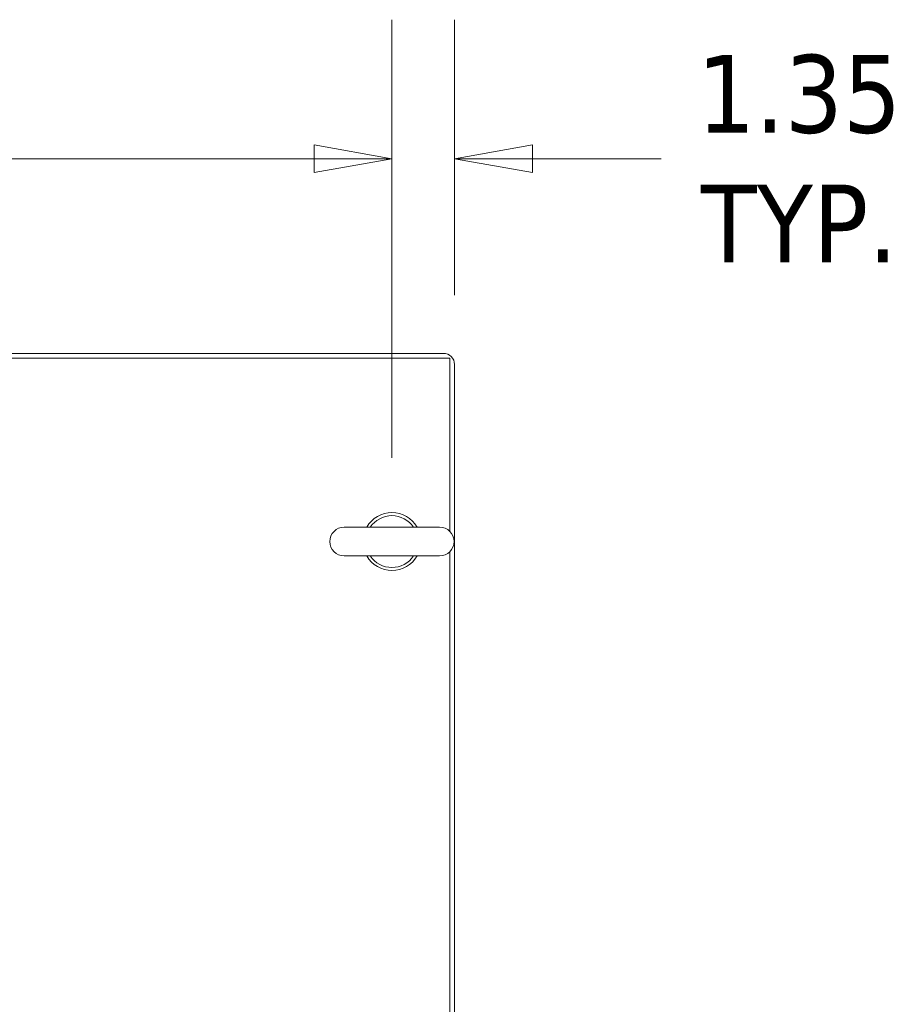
# Model space of a CAD drawing. Header units: inches. Extents: x 16 to 394, y 3 to 249.
# Tile 72 of 116: x 177 to 196, y 227 to 248. Entities that reach past the tile are written whole.
import ezdxf

# ---------------------------------------------------------------- set-up
doc = ezdxf.new("R2010")
doc.units = ezdxf.units.IN
doc.header["$LTSCALE"] = 24
doc.header["$MEASUREMENT"] = 0
doc.layers.get('0').update_dxf_attribs({"lineweight": 0})
doc.layers.add('Dimension (ANSI)', color=7, linetype='Continuous', lineweight=5)
doc.layers.add('Visible (ANSI)', color=7, linetype='Continuous', lineweight=5)
doc.styles.add('ROMANS', font='tahoma.ttf')
doc.dimstyles.new('Default (ANSI)', dxfattribs={"dimscale": 24, "dimtxt": 0.07, "dimasz": 0.07, "dimexe": 0.125, "dimexo": 0.0625, "dimgap": 0.031496, "dimtad": 0, "dimtih": 1, "dimtoh": 1, "dimrnd": 1e-08, "dimzin": 0, "dimdsep": 46, "dimtxsty": 'ROMANS', "dimblk": 'Filled-1', "dimcen": 0.09, "dimdle": 0.393701, "dimclrd": 256, "dimclre": 256, "dimclrt": 256, "dimadec": 0, "dimazin": 0, "dimtfac": 0.928571, "dimtofl": 0, "dimtmove": 0, "dimatfit": 3, "dimfxl": 1, "dimtolj": 1, "dimtzin": 0, "dimlwd": -1, "dimlwe": -1, "dimarcsym": 0})

# ---------------------------------------------------------------- blocks, each defined once
blk = doc.blocks.new('Filled-1')
at = {"color": 0}
for p, q in [((0, 0), (-1, 0.179)), ((-1, 0.179), (-1, -0.179)), ((-1, 0), (0, 0)), ((-1, -0.179), (0, 0))]:
    blk.add_line(p, q, dxfattribs=at)
at = {"color": 0, "flags": 128}
blk.add_lwpolyline([(-1, -0.179), (0, 0), (-1, 0.179), (-1, -0.179)], dxfattribs=at)
at = {"color": 0}
blk.add_solid([(-1, -0.179), (0, 0), (-1, 0.179), (-1, -0.179)], dxfattribs=at)
blk = doc.blocks.new('*D8')
at = {"layer": 'Defpoints', "color": 0, "transparency": 16777216}
for p in [(184.801, 245.297), (151.38, 237.343), (184.801, 237.343)]:
    blk.add_point(p, dxfattribs=at)
at = {"layer": 'Dimension (ANSI)', "transparency": 16777216}
for p, q in [((151.38, 238.843), (151.38, 248.297)), ((184.801, 238.843), (184.801, 248.297)), ((153.06, 245.297), (163.699, 245.297)), ((183.121, 245.297), (172.481, 245.297))]:
    blk.add_line(p, q, dxfattribs=at)
at = {"layer": 'Dimension (ANSI)', "transparency": 16777216, "xscale": 1.680000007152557, "yscale": 1.680000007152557, "zscale": 1.680000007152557, "rotation": 180}
blk.add_blockref('Filled-1', (151.38, 245.297), dxfattribs=at)
at = {"layer": 'Dimension (ANSI)', "transparency": 16777216, "xscale": 1.680000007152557, "yscale": 1.680000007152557, "zscale": 1.680000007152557}
blk.add_blockref('Filled-1', (184.801, 245.297), dxfattribs=at)
at = {"layer": 'Dimension (ANSI)', "transparency": 16777216, "insert": (168.09, 245.297), "char_height": 1.68, "attachment_point": 5, "style": 'ROMANS'}
blk.add_mtext('\\A1;(33.42)', dxfattribs=at)
blk = doc.blocks.new('*D41')
at = {"layer": 'Defpoints', "color": 0, "transparency": 16777216}
for p in [(184.801, 245.297), (186.153, 240.853), (184.801, 237.343)]:
    blk.add_point(p, dxfattribs=at)
at = {"layer": 'Dimension (ANSI)', "transparency": 16777216}
for p, q in [((184.801, 238.843), (184.801, 248.297)), ((186.153, 242.353), (186.153, 248.297)), ((183.121, 245.297), (181.441, 245.297)), ((187.833, 245.297), (190.616, 245.297))]:
    blk.add_line(p, q, dxfattribs=at)
at = {"layer": 'Dimension (ANSI)', "transparency": 16777216, "xscale": 1.680000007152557, "yscale": 1.680000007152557, "zscale": 1.680000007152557}
blk.add_blockref('Filled-1', (184.801, 245.297), dxfattribs=at)
at = {"layer": 'Dimension (ANSI)', "transparency": 16777216, "xscale": 1.680000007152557, "yscale": 1.680000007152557, "zscale": 1.680000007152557, "rotation": 180}
blk.add_blockref('Filled-1', (186.153, 245.297), dxfattribs=at)
at = {"layer": 'Dimension (ANSI)', "transparency": 16777216, "insert": (193.591, 245.297), "char_height": 1.68, "attachment_point": 5, "style": 'ROMANS'}
blk.add_mtext('\\A1;1.35\\PTYP.', dxfattribs=at)

msp = doc.modelspace()

# ---------------------------------------------------------------- linework, layer by layer
at = {"layer": 'Visible (ANSI)'}
for p, q in [((150.1297, 240.9934), (186.0507, 240.9934)), ((150.2703, 241.0954), (185.91, 241.0954)), ((186.0507, 240.9934), (186.0507, 237.2513)), ((186.1527, 211.0724), (186.1527, 240.8528)), ((185.8307, 237.3429), (183.7707, 237.3429)), ((186.0507, 236.8145), (186.0507, 215.2513)), ((183.7707, 236.7229), (185.8307, 236.7229))]:
    msp.add_line(p, q, dxfattribs=at)
for centre, radius, start, end in [((185.91, 240.8528), 0.2426, 0, 90), ((184.8007, 237.0329), 0.625, 29.73571, 150.26429), ((184.8007, 237.0329), 0.56, 33.61237, 146.38763), ((183.7707, 237.0329), 0.31, 90, 270), ((185.8307, 237.0329), 0.31, 270, 90), ((184.8007, 237.0329), 0.625, 209.73571, 330.26429), ((184.8007, 237.0329), 0.56, 213.61237, 326.38763)]:
    msp.add_arc(centre, radius, start, end, dxfattribs=at)

# ---------------------------------------------------------------- dimensions: what is measured, and where the dimension line sits
at = {"layer": 'Dimension (ANSI)'}
for p1, text, picture, middle in [((151.3797, 237.3429), '(<>)', '*D8', (168.0902, 245.2968)), ((186.1527, 240.8528), '<>\\PTYP.', '*D41', (193.5914, 245.2968))]:
    dim = msp.add_linear_dim(base=(184.8007, 245.2968), p1=p1, p2=(184.8007, 237.3429), angle=180, text=text, dimstyle='Default (ANSI)', override={"dimgap": 0.031496, "dimtih": 0, "dimtoh": 0, "dimdec": 2, "dimtol": 0, "dimlim": 0, "dimtp": 0, "dimtm": 0, "dimtdec": 2, "dimatfit": 1}, dxfattribs=at)
    dim.commit()
    dim.dimension.update_dxf_attribs({"geometry": picture, "text_midpoint": middle, "dimtype": 160})

doc.saveas('drawing.dxf')
